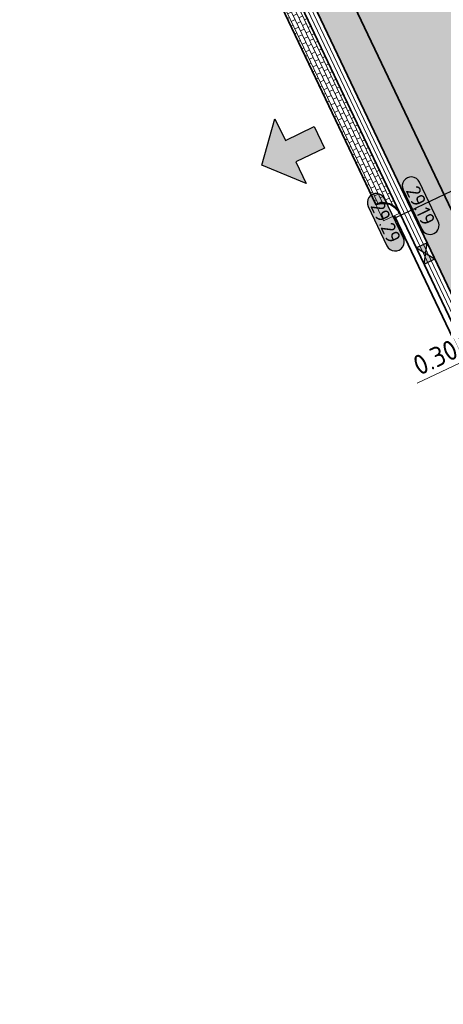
# Model space of a CAD drawing. Header units: metres. Extents: x 199937 to 201628, y 374508 to 375260.
# Tile 180 of 183: x 201466 to 201476, y 374865 to 374890. Entities that reach past the tile are written whole.
import ezdxf
from ezdxf.enums import TextEntityAlignment as Align

# ---------------------------------------------------------------- set-up
doc = ezdxf.new("R2010")
doc.units = ezdxf.units.M
doc.linetypes.add('VH-TROTTOIRBAND_130-150', pattern=[15, 5, -2, 2, -2, 2, -2])
doc.layers.add('000___INRIT-PIJL', color=252, linetype='Continuous')
for name, color, linetype, lineweight in [('N-WE-OG-HOOGTELIJN-G', 7, 'Continuous', 25), ('N-WE-RI-KOLK-S', 7, 'Continuous', 25), ('N-WE-VH-GOOT-G', 170, 'Continuous', 35), ('N-WE-VH-KANTOPSLUITING_TROTTOIRBAND_130 150-G', 210, 'VH-TROTTOIRBAND_130-150', 35), ('N-WE-VH-KANTOPSLUITING_TROTTOIRBAND_130 150_250_HOEKBLOK-S', 210, 'Continuous', 25), ('N-WE-VH-KANTVERHARDING_STREKLAAG-G', 60, 'Continuous', 18), ('N-WE-VH-VERHARDING_BETONSTRAATSTEEN-G', 252, 'Continuous', 35), ('X-XX-AL-HOOGTELABEL-S', 7, 'Continuous', 25), ('X-XX-AL-M-200', 7, 'Continuous', 18)]:
    doc.layers.add(name, color=color, linetype=linetype, lineweight=lineweight)
for name, color, linetype, lineweight, true_color in [('N-WE-VH-VERHARDING_BETONSTRAATSTEEN_GRIJS-A', 7, 'Continuous', 18, 0xa6a6a6), ('N-WE-VH-VERHARDING_BETONSTRAATSTEEN_HEIDE-A', 7, 'Continuous', 0, 0x986657), ('N-WE-VH-VERHARDING_BETONSTRAATSTEEN_ROOD-A', 7, 'Continuous', 0, 0xa92c0a)]:
    doc.layers.add(name, color=color, linetype=linetype, lineweight=lineweight, true_color=true_color)
doc.styles.add('NLCS-ISO-ANNOTATIEF-T18', font='NLCS-ISO.ttf', dxfattribs={"height": 1.8})
doc.styles.add('NLCS-ISO-M200-T25', font='NLCS-ISO.ttf', dxfattribs={"height": 0.5})
doc.dimstyles.new('NLCS-M200-T25-SCHRAP_L2_H1', dxfattribs={"dimscale": 0.2, "dimtxt": 2.5, "dimasz": 1.4, "dimexe": 2, "dimexo": 2, "dimgap": 0.7, "dimtad": 1, "dimzin": 0, "dimdsep": 46, "dimtxsty": 'NLCS-ISO-M200-T25', "dimblk": 'OBLIQUE', "dimcen": 0, "dimdle": 2, "dimclrd": 256, "dimclre": 256, "dimclrt": 256, "dimadec": 1, "dimazin": 0, "dimtfac": 1, "dimtdec": 3, "dimtofl": 0, "dimtmove": 0, "dimatfit": 3, "dimldrblk": 'OBLIQUE', "dimfxl": 2, "dimfxlon": 1, "dimtfillclr": 256, "dimtolj": 1, "dimtzin": 0, "dimlwd": -1, "dimlwe": -1, "dimarcsym": 0})

# ---------------------------------------------------------------- blocks, each defined once
blk = doc.blocks.new('inrit')
h = blk.add_hatch(color=256)
h.dxf.hatch_style = 1
h.paths.add_polyline_path([(0.3000000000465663, 1), (-0.300000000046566, 1), (-0.3000000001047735, 1.799999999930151), (-0.900000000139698, 1.799999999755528), (-2.328301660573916e-10, 2.599999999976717), (0.9000000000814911, 1.799999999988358), (0.2999999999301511, 1.799999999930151)])
at = {"color": 3, "flags": 128}
blk.add_lwpolyline([(0.3000000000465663, 1), (-0.300000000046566, 1), (-0.3000000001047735, 1.799999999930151), (-0.900000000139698, 1.799999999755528), (-2.328301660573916e-10, 2.599999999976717), (0.9000000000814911, 1.799999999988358), (0.2999999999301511, 1.799999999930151), (0.3000000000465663, 1)], dxfattribs=at)
blk = doc.blocks.new('SVH-TROTTOIRBAND HOEKBLOK_130 150X250_R450_H90UITW_HD-MM')
at = {"linetype": 'Continuous', "lineweight": 0}
for q in [(450.0000000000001, 449.9999999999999), (0, 0)]:
    blk.add_line((8.266365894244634e-14, 450), q, dxfattribs=at)
for radius in [450, 430]:
    blk.add_arc((8.266365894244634e-14, 450), radius, 270, 0, dxfattribs=at)
blk = doc.blocks.new('*U283')
h = blk.add_hatch(color=253)
h.dxf.hatch_style = 1
edge = h.paths.add_edge_path()
edge.add_line((2.726055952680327, 1.132202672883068), (-2.726055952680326, 1.132202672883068))
edge.add_arc((-2.726055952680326, 0), 1.132202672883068, 90, 270)
edge.add_line((-2.726055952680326, -1.132202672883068), (2.726055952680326, -1.132202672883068))
edge.add_arc((2.726055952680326, 3.697785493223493e-32), 1.132202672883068, 270, 450)
blk.add_lwpolyline([(2.726055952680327, 1.132202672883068), (-2.726055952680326, 1.132202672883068, 0.9999999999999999), (-2.726055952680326, -1.132202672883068), (2.726055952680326, -1.132202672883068, 0.9999999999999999)], format="xyb", close=True)
at = {"style": 'NLCS-ISO-ANNOTATIEF-T18'}
blk.add_attdef('HGT', text='', height=1.8, dxfattribs=at).set_placement((-0.002853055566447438, -0.0004570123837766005), align=Align.MIDDLE_CENTER)
blk = doc.blocks.new('N-SRI-KOLK_STRAAT_450X300-SO')
h = blk.add_hatch(color=256)
h.dxf.hatch_style = 1
h.paths.add_polyline_path([(-7.127631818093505e-14, 0.7499999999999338), (-1.125000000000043, 1.49999999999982), (-1.125000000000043, 4.75175454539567e-14)])
h.paths.add_polyline_path([(1.1249999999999, 4.75175454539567e-14), (1.1249999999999, 1.49999999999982), (-7.122080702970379e-14, 0.7499999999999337)])
for p, q in [((-1.125000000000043, 4.75175454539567e-14), (1.1249999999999, 1.49999999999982)), ((1.1249999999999, 4.75175454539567e-14), (-1.125000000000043, 1.49999999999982))]:
    blk.add_line(p, q)
at = {"flags": 128}
blk.add_lwpolyline([(-1.125000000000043, 4.75175454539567e-14), (1.1249999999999, 4.75175454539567e-14), (1.1249999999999, 1.49999999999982), (-1.125000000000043, 1.49999999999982)], close=True, dxfattribs=at)
blk = doc.blocks.new('_Oblique')
at = {"color": 0, "linetype": 'ByBlock', "lineweight": -2}
blk.add_line((-0.5, -0.5), (0.5, 0.5), dxfattribs=at)
blk = doc.blocks.new('*D839')
at = {"layer": 'Defpoints', "color": 0, "transparency": 16777216}
for p in [(201477.7309395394, 374880.856168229), (201477.4600581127, 374880.7272370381), (201477.5951619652, 374880.4433869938)]:
    blk.add_point(p, dxfattribs=at)
at = {"layer": 'X-XX-AL-M-200', "transparency": 16777216}
for p, q in [((201477.0389704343, 374881.4788337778), (201475.7929158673, 374880.8857502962)), ((201477.595498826, 374880.7917026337), (201477.0389704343, 374881.4788337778)), ((201477.4600581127, 374880.7272370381), (201477.2881498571, 374881.0884122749)), ((201477.7309395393, 374880.8561682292), (201477.5590312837, 374881.2173434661)), ((201478.0921147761, 374881.0280764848), (201477.0988828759, 374880.5553287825))]:
    blk.add_line(p, q, dxfattribs=at)
at = {"layer": 'X-XX-AL-M-200', "transparency": 16777216, "xscale": 0.28, "yscale": 0.28, "zscale": 0.28}
for p, rotation in [((201477.4600581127, 374880.7272370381), 205.4530051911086), ((201477.7309395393, 374880.8561682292), 25.45300519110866)]:
    blk.add_blockref('_Oblique', p, dxfattribs=dict(at, rotation=rotation))
at = {"layer": 'X-XX-AL-M-200', "transparency": 16777216, "insert": (201476.2483326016, 374881.5344378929), "char_height": 0.5, "attachment_point": 5, "rotation": 25.453005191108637, "style": 'NLCS-ISO-M200-T25', "bg_fill": 3, "box_fill_scale": 1.1, "bg_fill_color": 256, "bg_fill_true_color": 13158600, "bg_fill_transparency": 0}
blk.add_mtext('\\A1;0.30', dxfattribs=at)

msp = doc.modelspace()

# ---------------------------------------------------------------- hatches: boundary and pattern name
at = {"layer": 'N-WE-VH-VERHARDING_BETONSTRAATSTEEN_GRIJS-A'}
h = msp.add_hatch(dxfattribs=at)
h.set_pattern_fill('AVH-GRI_BSS_KEIFRMT_HALFST-SO', color=256, angle=205.45300519, pattern_type=2)
h.set_pattern_definition([(205.45300519, (201343.742815, 375069.87108), (-0.04968258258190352, -0.139934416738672), [0.105, -0.105]), (295.45300519, (201343.742815, 375069.87108), (0.09480849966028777, 0.04512591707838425), [])])
edge = h.paths.add_edge_path()
edge.add_arc((201474.9541045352, 374884.9451169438), 0.4499999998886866, 25.453005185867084, 115.45300520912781, ccw=False)
edge.add_line((201475.3604266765, 374885.1385137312), (201470.4419644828, 374895.472088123))
edge.add_arc((201470.0356423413, 374895.2786913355), 0.4500000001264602, -64.54699479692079, 25.453005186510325, ccw=False)
edge.add_line((201470.2290391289, 374894.872369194), (201474.7607077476, 374885.351439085))
at = {"layer": 'N-WE-VH-VERHARDING_BETONSTRAATSTEEN_HEIDE-A', "true_color": 0x986657}
h = msp.add_hatch(dxfattribs=at)
h.set_pattern_fill('AVH-HEI_BSS_KEIFRMT_KEPER-SO', color=25, scale=2, angle=205.45300519, pattern_type=2)
h.set_pattern_definition([(205.45300519, (201485.4464039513, 374866.7402976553), (-0.09936516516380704, -0.279868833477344), [0.63, -0.21]), (115.4530051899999, (201485.6269076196, 374866.3610636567), (-0.09936516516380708, -0.279868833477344), [0.63, -0.21])])
h.paths.add_polyline_path([(201467.2834144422, 374904.9003151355), (201466.4707701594, 374904.5135215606), (201484.6337596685, 374866.3535040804), (201485.4464039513, 374866.7402976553)])
at = {"layer": 'N-WE-VH-VERHARDING_BETONSTRAATSTEEN_ROOD-A'}
h = msp.add_hatch(dxfattribs=at)
h.set_pattern_fill('AVH-ROO_BSS_KEIFRMT_KEPER-SO', color=36, scale=2, angle=160.45300519, pattern_type=2)
h.set_pattern_definition([(160.45300519, (0, 0), (-0.2681589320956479, -0.1276353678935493), [0.6299999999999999, -0.21]), (70.45300519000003, (-0.1405235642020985, -0.3957942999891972), (-0.2681589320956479, -0.1276353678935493), [0.63, -0.21])])
h.paths.add_polyline_path([(201470.6127404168, 374906.4849714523), (201467.2834144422, 374904.9003151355), (201485.4464039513, 374866.7402976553), (201488.7757299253, 374868.3249539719)])

# ---------------------------------------------------------------- linework, layer by layer
at = {"layer": 'N-WE-OG-HOOGTELIJN-G'}
msp.add_lwpolyline([(201482.5961803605, 374888.5213413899), (201475.2487224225, 374885.0241783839)], dxfattribs=at)
at = {"layer": 'N-WE-VH-GOOT-G'}
msp.add_lwpolyline([(201466.0409995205, 374905.4164596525), (201485.0635303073, 374865.4505659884)], dxfattribs=at)
at = {"layer": 'N-WE-VH-KANTOPSLUITING_TROTTOIRBAND_130 150-G'}
for points in [[(201475.2249859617, 374885.0740481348), (201478.9683679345, 374877.2092898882)], [(201475.3604266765, 374885.1385137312), (201479.1038086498, 374877.2737554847)]]:
    msp.add_lwpolyline(points, dxfattribs=at)
at = {"layer": 'N-WE-VH-KANTVERHARDING_STREKLAAG-G'}
for points in [[(201465.8604119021, 374905.3305055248), (201484.8829426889, 374865.3646118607)], [(201465.9507057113, 374905.3734825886), (201484.9732364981, 374865.4075889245)]]:
    msp.add_lwpolyline(points, dxfattribs=at)
at = {"layer": 'N-WE-VH-VERHARDING_BETONSTRAATSTEEN-G'}
msp.add_lwpolyline([(201467.2834144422, 374904.9003151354), (201485.4464039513, 374866.7402976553)], dxfattribs=at)
msp.add_lwpolyline([(201474.7607077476, 374885.351439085, -0.4142135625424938), (201475.3604266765, 374885.1385137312), (201470.4419644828, 374895.472088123, -0.4142135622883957), (201470.2290391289, 374894.872369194)], format="xyb", close=True, dxfattribs=at)

# ---------------------------------------------------------------- block references
at = {"layer": '000___INRIT-PIJL', "rotation": 115.8209287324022}
msp.add_blockref('inrit', (201474.2501558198, 374887.4711669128), dxfattribs=at)
at = {"layer": 'N-WE-RI-KOLK-S', "xscale": 0.2, "yscale": 0.2, "zscale": 0.2, "rotation": 295.4530051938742}
msp.add_blockref('N-SRI-KOLK_STRAAT_450X300-SO', (201475.8703068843, 374884.0672673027), dxfattribs=at)
at = {"layer": 'N-WE-VH-KANTOPSLUITING_TROTTOIRBAND_130 150_250_HOEKBLOK-S', "xscale": 0.001, "yscale": 0.001, "zscale": 0.001, "rotation": 115.4530051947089}
msp.add_blockref('SVH-TROTTOIRBAND HOEKBLOK_130 150X250_R450_H90UITW_HD-MM', (201475.3604266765, 374885.1385137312), dxfattribs=at)
at = {"layer": 'X-XX-AL-HOOGTELABEL-S', "xscale": 0.2, "yscale": 0.2, "zscale": 0.2, "rotation": 295.452395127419}
for p, values in [((201475.8798404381, 374885.3245710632), {'HGT': '29.19'}), ((201475.0092268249, 374884.9102672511), {'HGT': '29.29'})]:
    msp.add_blockref('*U283', p, dxfattribs=at).add_auto_attribs(values)

# ---------------------------------------------------------------- next in the draw order: dimensions: what is measured, and where the dimension line sits
at = {"layer": 'X-XX-AL-M-200'}
dim = msp.add_linear_dim(base=(201477.4600581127, 374880.7272370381), p1=(201477.7309395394, 374880.8561682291), p2=(201477.5951619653, 374880.4433869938), angle=205.4530051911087, dimstyle='NLCS-M200-T25-SCHRAP_L2_H1', override={"dimtmove": 1, "dimtfill": 1}, dxfattribs=at)
dim.commit()
dim.dimension.update_dxf_attribs({"geometry": '*D839', "text_midpoint": (201476.9125591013, 374881.4186658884), "dimtype": 160})

doc.saveas('drawing.dxf')
